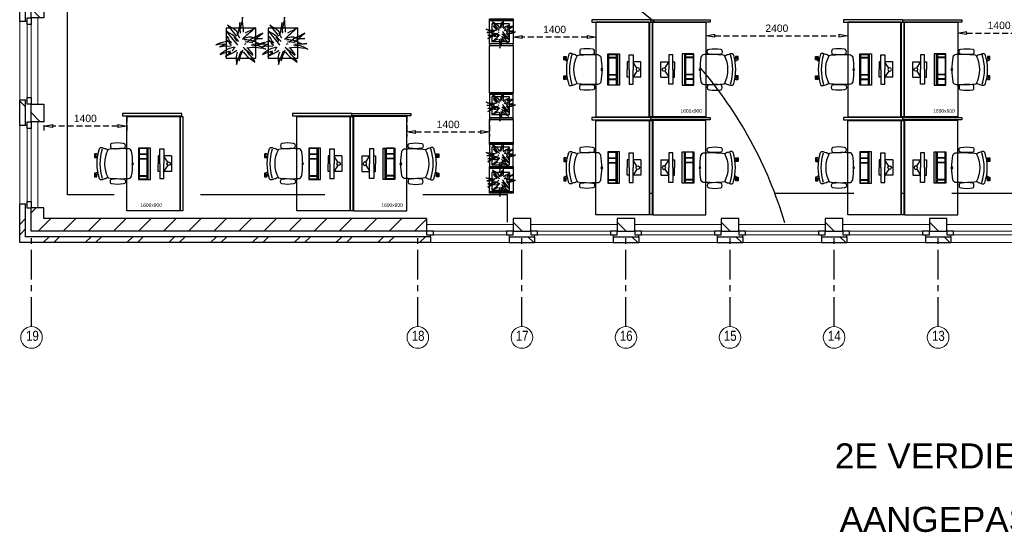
# Model space of a CAD drawing. Header units: millimetres. Extents: x -75976 to 232306, y 42824 to 140527.
# Tile 33 of 199: x 54007 to 70662, y 115947 to 124622. Entities that reach past the tile are written whole.
import ezdxf

# ---------------------------------------------------------------- set-up
doc = ezdxf.new("R2010")
doc.units = ezdxf.units.MM
doc.header["$LTSCALE"] = 400
doc.header["$PDMODE"] = 3
doc.header["$PDSIZE"] = 15
doc.linetypes.add('CENTER', pattern=[2, 1.25, -0.25, 0.25, -0.25])
doc.linetypes.add('HIDDEN', pattern=[0.375, 0.25, -0.125])
for name, color, linetype in [('-gd', 2, 'Continuous'), ('-ve', 2, 'HIDDEN'), ('inlay', 6, 'Continuous'), ('inr', 4, 'Continuous'), ('plant', 114, 'Continuous'), ('plat', 5, 'Continuous'), ('sona-s008_ip0', 7, 'Continuous'), ('stramien', 1, 'CENTER'), ('symbol', 1, 'Continuous'), ('timmerwerk-ge', 150, 'Continuous')]:
    doc.layers.add(name, color=color, linetype=linetype)
for name, color, linetype, lineweight in [('Buitenkozijnen', 140, 'Continuous', 15), ('mat-baksteen', 5, 'Continuous', 25), ('mat-kalkzandsteen', 5, 'Continuous', 25), ('None', 7, 'Continuous', 9)]:
    doc.layers.add(name, color=color, linetype=linetype, lineweight=lineweight)
doc.styles.add('Arial', font='arial.ttf', dxfattribs={"height": 176.388889})
doc.styles.add('Arial Narrow', font='ARIALN.TTF', dxfattribs={"height": 222.25})
doc.styles.get("Standard").update_dxf_attribs({"font": 'arial.ttf'})
doc.dimstyles.new('CAL-N1-050-25', dxfattribs={"dimscale": 50, "dimtxt": 2.5, "dimasz": 3, "dimexe": 1.5, "dimexo": 0, "dimgap": 0.3, "dimtad": 0, "dimdec": 4, "dimrnd": 1, "dimdsep": 46, "dimtxsty": 'Standard', "dimblk": 'CLOSED', "dimcen": 0, "dimdle": 1.25, "dimclrt": 249, "dimadec": 0, "dimazin": 0, "dimtfac": 0.9, "dimtdec": 4, "dimtix": 1, "dimtmove": 0, "dimatfit": 3, "dimldrblk": 'CLOSED', "dimfxl": 1, "dimtvp": 1, "dimtolj": 1, "dimtzin": 0, "dimarcsym": 0})

# ---------------------------------------------------------------- blocks, each defined once
blk = doc.blocks.new('*X55')
at = {"layer": 'None', "lineweight": 9}
blk.add_line((-148.5, -148.5), (4, 4), dxfattribs=at)
blk = doc.blocks.new('*X56')
at = {"layer": 'None', "lineweight": 9}
blk.add_line((100, 100), (200, 200), dxfattribs=at)
blk = doc.blocks.new('Penant best-uitbr  (2D)')
at = {"layer": 'mat-baksteen', "lineweight": 25}
for p, q in [((-215, 200), (215, 200)), ((-215, 100), (-215, 200)), ((215, 100), (215, 200)), ((-215, 100), (215, 100))]:
    blk.add_line(p, q, dxfattribs=at)
at = {"layer": 'mat-kalkzandsteen', "lineweight": 25}
blk.add_lwpolyline([(-148.5, 4), (148.5, 4), (148.5, -210), (-148.5, -210)], close=True, dxfattribs=at)
at = {"layer": 'mat-baksteen'}
blk.add_blockref('*X56', (0, 0), dxfattribs=at)
at = {"layer": 'mat-kalkzandsteen'}
blk.add_blockref('*X55', (0, 0), dxfattribs=at)
blk = doc.blocks.new('Gevelpui best-uitbr 1330 (2D)')
at = {"layer": 'Buitenkozijnen', "lineweight": 15}
for p, q in [((-731.5, 71), (731.5, 71)), ((-731.5, 4), (-731.5, 71)), ((-731.5, 4), (731.5, 4)), ((731.5, 4), (731.5, 71))]:
    blk.add_line(p, q, dxfattribs=at)
at = {"layer": 'Buitenkozijnen', "color": 92, "lineweight": 25}
for points in [[(-731.5, 71), (-617.5, 71), (-617.5, 4), (-731.5, 4)], [(617.5, 71), (731.5, 71), (731.5, 4), (617.5, 4)]]:
    blk.add_lwpolyline(points, close=True, dxfattribs=at)
at = {"layer": 'None', "color": 43, "linetype": 'Continuous', "lineweight": 9}
blk.add_line((-731.5, -107), (731.5, -107), dxfattribs=at)
at = {"layer": 'None', "color": 43, "linetype": 'Continuous', "lineweight": 9, "flags": 128}
blk.add_lwpolyline([(-665, 71), (-665, 200), (665, 200), (665, 71)], dxfattribs=at)
blk = doc.blocks.new('*X59')
at = {"layer": 'None', "lineweight": 9}
for p, q in [((-55485, -5280), (-55385, -5180)), ((-55308, -5280), (-55208, -5180)), ((-54777, -5280), (-54677, -5180)), ((-54601, -5280), (-54501, -5180)), ((-54070, -5280), (-53970, -5180)), ((-53894, -5280), (-53794, -5180)), ((-53363, -5280), (-53263, -5180)), ((-53187, -5280), (-53087, -5180)), ((-52656, -5280), (-52556, -5180)), ((-52480, -5280), (-52380, -5180)), ((-51949, -5280), (-51849, -5180)), ((-51773, -5280), (-51673, -5180)), ((-51242, -5280), (-51142, -5180)), ((-51066, -5280), (-50966, -5180)), ((-50535, -5280), (-50435, -5180)), ((-50358, -5280), (-50258, -5180)), ((-49828, -5280), (-49728, -5180)), ((-49651, -5280), (-49551, -5180)), ((-49121, -5280), (-49021, -5180)), ((-48944, -5280), (-48934, -5270))]:
    blk.add_line(p, q, dxfattribs=at)
blk = doc.blocks.new('*X60')
at = {"layer": 'None', "lineweight": 9}
for p, q in [((-55884, -4972), (-55784, -4872)), ((-55884, -5149), (-55784, -5049))]:
    blk.add_line(p, q, dxfattribs=at)
blk = doc.blocks.new('*X61')
at = {"layer": 'None', "lineweight": 9}
for p, q in [((-55571, -5084), (-55357, -4870)), ((-55147, -5084), (-54933, -4870)), ((-54723, -5084), (-54509, -4870)), ((-54299, -5084), (-54085, -4870)), ((-53874, -5084), (-53660, -4870)), ((-53450, -5084), (-53236, -4870)), ((-53026, -5084), (-52812, -4870)), ((-52602, -5084), (-52388, -4870)), ((-52177, -5084), (-51963, -4870)), ((-51753, -5084), (-51539, -4870)), ((-51329, -5084), (-51115, -4870)), ((-50905, -5084), (-50691, -4870)), ((-50480, -5084), (-50266, -4870)), ((-50056, -5084), (-49842, -4870)), ((-49632, -5084), (-49418, -4870)), ((-49207, -5084), (-49000, -4877))]:
    blk.add_line(p, q, dxfattribs=at)
blk = doc.blocks.new('*X62')
at = {"layer": 'None', "lineweight": 9}
blk.add_line((-55688, -4776), (-55603, -4691), dxfattribs=at)
blk = doc.blocks.new('boom nieuw 01')
at = {"layer": 'plant', "extrusion": (0, -4.44089e-16, -1)}
for p, q in [((-574, 694), (-627, 737)), ((-627, 737), (-616, 698)), ((-574, 694), (-627, 737)), ((-627, 737), (-616, 698)), ((-616, 698), (-564, 639)), ((-616, 698), (-564, 639)), ((-519, 654), (-574, 694)), ((-519, 654), (-574, 694)), ((-467, 618), (-519, 654)), ((-467, 618), (-519, 654)), ((-298, 670), (-316, 598)), ((-285, 709), (-298, 670)), ((-285, 665), (-285, 709)), ((-279, 616), (-285, 665)), ((-257, 677), (-284, 619)), ((-257, 677), (-284, 619)), ((-238, 749), (-257, 677)), ((-238, 749), (-257, 677)), ((-225, 789), (-238, 749)), ((-225, 789), (-238, 749)), ((-225, 745), (-225, 789)), ((-225, 745), (-225, 789)), ((-219, 696), (-225, 745)), ((-219, 696), (-225, 745)), ((-219, 630), (-219, 696)), ((-219, 630), (-219, 696)), ((-831, 440), (-863, 451)), ((-863, 451), (-808, 440)), ((-831, 440), (-863, 451)), ((-863, 451), (-808, 440)), ((-793, 417), (-831, 440)), ((-793, 417), (-831, 440)), ((-808, 440), (-733, 432)), ((-808, 440), (-733, 432)), ((-733, 432), (-646, 419)), ((-733, 432), (-646, 419)), ((-531, 541), (-584, 584)), ((-584, 584), (-573, 545)), ((-531, 541), (-584, 584)), ((-584, 584), (-573, 545)), ((-573, 545), (-520, 486)), ((-573, 545), (-520, 486)), ((-564, 639), (-510, 574)), ((-564, 639), (-510, 574)), ((-476, 501), (-531, 541)), ((-476, 501), (-531, 541)), ((-520, 486), (-467, 421)), ((-520, 486), (-467, 421)), ((-510, 574), (-463, 510)), ((-510, 574), (-463, 510)), ((-510, 423), (-451, 434)), ((-510, 423), (-451, 434)), ((-424, 465), (-476, 501)), ((-424, 465), (-476, 501)), ((-412, 565), (-467, 618)), ((-412, 565), (-467, 618)), ((-463, 510), (-423, 466)), ((-463, 510), (-423, 466)), ((-369, 412), (-424, 465)), ((-369, 412), (-424, 465)), ((-423, 466), (-397, 444)), ((-423, 466), (-397, 444)), ((-369, 511), (-412, 565)), ((-369, 511), (-412, 565)), ((-344, 540), (-368, 472)), ((-316, 598), (-344, 540)), ((-308, 551), (-333, 488)), ((-308, 551), (-333, 488)), ((-284, 619), (-308, 551)), ((-284, 619), (-308, 551)), ((-243, 519), (-227, 576)), ((-243, 519), (-227, 576)), ((-187, 511), (-234, 479)), ((-187, 511), (-234, 479)), ((-227, 576), (-219, 630)), ((-227, 576), (-219, 630)), ((-195, 409), (-161, 444)), ((-119, 548), (-187, 511)), ((-167, 460), (-136, 488)), ((-167, 460), (-136, 488)), ((-128, 424), (-78, 443)), ((-128, 424), (-78, 443)), ((-55, 579), (-119, 548)), ((-55, 579), (-119, 548)), ((-101, 524), (-55, 560)), ((-101, 524), (-55, 560)), ((-95, 500), (-50, 537)), ((-78, 443), (-25, 464)), ((-78, 443), (-25, 464)), ((-4, 517), (-70, 496)), ((-4, 517), (-70, 496)), ((9, 617), (-55, 579)), ((9, 617), (-55, 579)), ((-55, 560), (-36, 579)), ((-55, 560), (-36, 579)), ((-36, 579), (9, 617)), ((-36, 579), (9, 617)), ((-25, 464), (20, 490)), ((-25, 464), (20, 490)), ((73, 551), (-4, 517)), ((73, 551), (-4, 517)), ((20, 490), (61, 517)), ((20, 490), (61, 517)), ((61, 517), (92, 539)), ((61, 517), (92, 539)), ((126, 569), (73, 551)), ((126, 569), (73, 551)), ((92, 539), (126, 569)), ((92, 539), (126, 569)), ((-838, 331), (-790, 339)), ((-838, 331), (-790, 339)), ((-787, 335), (-838, 331)), ((-787, 335), (-838, 331)), ((-794, 221), (-746, 230)), ((-794, 221), (-746, 230)), ((-743, 226), (-794, 221)), ((-743, 226), (-794, 221)), ((-751, 400), (-793, 417)), ((-751, 400), (-793, 417)), ((-790, 339), (-724, 343)), ((-790, 339), (-724, 343)), ((-737, 335), (-787, 335)), ((-737, 335), (-787, 335)), ((-690, 378), (-751, 400)), ((-690, 378), (-751, 400)), ((-746, 230), (-680, 234)), ((-746, 230), (-680, 234)), ((-694, 225), (-743, 226)), ((-694, 225), (-743, 226)), ((-691, 320), (-737, 335)), ((-724, 343), (-665, 349)), ((-724, 343), (-665, 349)), ((-647, 211), (-694, 225)), ((-647, 211), (-694, 225)), ((-636, 315), (-691, 320)), ((-636, 315), (-691, 320)), ((-601, 365), (-690, 378)), ((-601, 365), (-690, 378)), ((-648, 228), (-686, 193)), ((-648, 228), (-686, 193)), ((-642, 298), (-680, 321)), ((-642, 298), (-680, 321)), ((-680, 234), (-621, 240)), ((-680, 234), (-621, 240)), ((-665, 349), (-613, 352)), ((-665, 349), (-613, 352)), ((-604, 263), (-648, 228)), ((-604, 263), (-648, 228)), ((-646, 419), (-567, 415)), ((-646, 419), (-567, 415)), ((-601, 281), (-642, 298)), ((-601, 281), (-642, 298)), ((-620, 196), (-568, 225)), ((-620, 196), (-568, 225)), ((-613, 352), (-578, 349)), ((-613, 352), (-578, 349)), ((-553, 314), (-604, 263)), ((-553, 314), (-604, 263)), ((-547, 362), (-601, 365)), ((-547, 362), (-601, 365)), ((-540, 259), (-601, 281)), ((-540, 259), (-601, 281)), ((-583, 313), (-496, 300)), ((-583, 313), (-496, 300)), ((-568, 225), (-511, 263)), ((-568, 225), (-511, 263)), ((-567, 415), (-510, 423)), ((-567, 415), (-510, 423)), ((-451, 246), (-540, 259)), ((-451, 246), (-540, 259)), ((-511, 263), (-472, 292)), ((-511, 263), (-472, 292)), ((-496, 300), (-417, 296)), ((-496, 300), (-417, 296)), ((-392, 219), (-496, 183)), ((-392, 219), (-496, 183)), ((-472, 292), (-455, 309)), ((-472, 292), (-455, 309)), ((-397, 243), (-451, 246)), ((-397, 243), (-451, 246)), ((-398, 347), (-436, 328)), ((-398, 347), (-436, 328)), ((-369, 232), (-403, 195)), ((-369, 232), (-403, 195)), ((-354, 238), (-392, 219)), ((-354, 238), (-392, 219)), ((-297, 215), (-269, 162)), ((-297, 215), (-269, 162)), ((-281, 288), (-232, 238)), ((-281, 288), (-232, 238)), ((-231, 344), (-254, 371)), ((-231, 344), (-254, 371)), ((-194, 216), (-242, 260)), ((-194, 216), (-242, 260)), ((-233, 285), (-204, 233)), ((-233, 285), (-204, 233)), ((-232, 238), (-199, 194)), ((-232, 238), (-199, 194)), ((-192, 292), (-231, 344)), ((-192, 292), (-231, 344)), ((-204, 233), (-174, 186)), ((-204, 233), (-174, 186)), ((-174, 186), (-194, 216)), ((-174, 186), (-194, 216)), ((-151, 244), (-192, 292)), ((-151, 244), (-192, 292)), ((-170, 410), (-128, 424)), ((-170, 410), (-128, 424)), ((-33, 98), (-151, 244)), ((-33, 98), (-151, 244)), ((-127, 307), (-59, 290)), ((-127, 307), (-59, 290)), ((-105, 362), (-122, 364)), ((-105, 362), (-122, 364)), ((-113, 330), (-85, 277)), ((-113, 330), (-85, 277)), ((-83, 336), (-105, 362)), ((-83, 336), (-105, 362)), ((-15, 385), (-100, 387)), ((-15, 385), (-100, 387)), ((-85, 277), (-56, 224)), ((-85, 277), (-56, 224)), ((-43, 284), (-83, 336)), ((-43, 284), (-83, 336)), ((-59, 290), (16, 294)), ((-59, 290), (16, 294)), ((-56, 224), (-25, 178)), ((-56, 224), (-25, 178)), ((-3, 235), (-43, 284)), ((-3, 235), (-43, 284)), ((69, 341), (-16, 343)), ((69, 341), (-16, 343)), ((71, 388), (-15, 385)), ((71, 388), (-15, 385)), ((-5, 354), (51, 371)), ((-5, 354), (51, 371)), ((16, 294), (79, 310)), ((16, 294), (79, 310)), ((51, 371), (104, 389)), ((51, 371), (104, 389)), ((154, 344), (69, 341)), ((154, 344), (69, 341)), ((140, 402), (71, 388)), ((140, 402), (71, 388)), ((79, 310), (135, 327)), ((79, 310), (135, 327)), ((104, 389), (140, 402)), ((104, 389), (140, 402)), ((135, 327), (188, 345)), ((135, 327), (188, 345)), ((224, 359), (154, 344)), ((224, 359), (154, 344)), ((188, 345), (224, 359)), ((188, 345), (224, 359)), ((-748, 141), (-796, 107)), ((-748, 141), (-796, 107)), ((-796, 107), (-737, 139)), ((-796, 107), (-737, 139)), ((-722, 163), (-748, 141)), ((-722, 163), (-748, 141)), ((-737, 139), (-688, 167)), ((-737, 139), (-688, 167)), ((-686, 193), (-722, 163)), ((-686, 193), (-722, 163)), ((-688, 167), (-620, 196)), ((-688, 167), (-620, 196)), ((-592, 206), (-647, 211)), ((-592, 206), (-647, 211)), ((-597, 22), (-646, -12)), ((-597, 22), (-646, -12)), ((-646, -12), (-586, 20)), ((-646, -12), (-586, 20)), ((-572, 44), (-597, 22)), ((-572, 44), (-597, 22)), ((-549, 186), (-592, 206)), ((-549, 186), (-592, 206)), ((-586, 20), (-537, 48)), ((-586, 20), (-537, 48)), ((-535, 74), (-572, 44)), ((-535, 74), (-572, 44)), ((-496, 183), (-549, 186)), ((-496, 183), (-549, 186)), ((-537, 48), (-469, 77)), ((-537, 48), (-469, 77)), ((-497, 109), (-535, 74)), ((-497, 109), (-535, 74)), ((-454, 144), (-497, 109)), ((-454, 144), (-497, 109)), ((-469, 77), (-417, 106)), ((-469, 77), (-417, 106)), ((-403, 195), (-454, 144)), ((-403, 195), (-454, 144)), ((-380, 87), (-378, 37)), ((-380, 87), (-378, 37)), ((-378, 37), (-372, -25)), ((-378, 37), (-372, -25)), ((-317, 95), (-308, 24)), ((-317, 95), (-308, 24)), ((-317, -32), (-303, 34)), ((-317, -32), (-303, 34)), ((-308, 24), (-304, -32)), ((-308, 24), (-304, -32)), ((-303, 34), (-304, 107)), ((-303, 34), (-304, 107)), ((-293, -58), (-278, 12)), ((-293, -58), (-278, 12)), ((-278, 12), (-263, 89)), ((-278, 12), (-263, 89)), ((-269, 162), (-239, 109)), ((-269, 162), (-239, 109)), ((-267, 114), (-235, 70)), ((-267, 114), (-235, 70)), ((-263, 89), (-248, 155)), ((-263, 89), (-248, 155)), ((-235, 70), (-173, 19)), ((-235, 70), (-173, 19)), ((-186, 120), (-227, 169)), ((-186, 120), (-227, 169)), ((-199, 194), (-138, 143)), ((-199, 194), (-138, 143)), ((-69, -25), (-186, 120)), ((-69, -25), (-186, 120)), ((-173, 19), (-128, -8)), ((-173, 19), (-128, -8)), ((-138, 143), (-93, 116)), ((-138, 143), (-93, 116)), ((-93, 116), (-36, 86)), ((-93, 116), (-36, 86)), ((-25, 178), (-46, 207)), ((-25, 178), (-46, 207)), ((-36, 86), (2, 56)), ((-36, 86), (2, 56)), ((2, 56), (-33, 98)), ((2, 56), (-33, 98)), ((-372, -25), (-363, -96)), ((-372, -25), (-363, -96)), ((-363, -96), (-359, -152)), ((-363, -96), (-359, -152)), ((-359, -152), (-354, -201)), ((-359, -152), (-354, -201)), ((-358, -244), (-348, -178)), ((-358, -244), (-348, -178)), ((-354, -201), (-358, -244)), ((-354, -201), (-358, -244)), ((-348, -178), (-333, -108)), ((-348, -178), (-333, -108)), ((-333, -108), (-317, -32)), ((-333, -108), (-317, -32)), ((-304, -32), (-299, -81)), ((-304, -32), (-299, -81)), ((-303, -124), (-293, -58)), ((-303, -124), (-293, -58)), ((-299, -81), (-303, -124)), ((-299, -81), (-303, -124)), ((-128, -8), (-72, -38)), ((-128, -8), (-72, -38)), ((-72, -38), (-33, -68)), ((-72, -38), (-33, -68)), ((-33, -68), (-69, -25)), ((-33, -68), (-69, -25))]:
    blk.add_line(p, q, dxfattribs=at)
at = {"layer": 'timmerwerk-ge', "linetype": 'Continuous', "extrusion": (0, -4.44089e-16, -1)}
for p, q in [((0, 647), (-647, 647)), ((-647, 647), (-647, 0)), ((0, 0), (0, 647)), ((-647, 0), (0, 0))]:
    blk.add_line(p, q, dxfattribs=at)
blk = doc.blocks.new('SONA-S008_B2')
at = {"layer": '-gd'}
blk.add_open_spline([(-253, -510), (-88, -560), (88, -560), (253, -510)], degree=3, dxfattribs=at)
for points in [[(-207, -16), (-79, 5), (80, 5), (207, -16)], [(-343, -154), (-353, -221), (-352, -288), (-343, -355)], [(-325, -126), (-337, -132), (-340, -141), (-343, -154)], [(-278, -126), (-288, -121), (-315, -121), (-325, -126)], [(-261, -154), (-263, -141), (-266, -132), (-278, -126)], [(-261, -355), (-252, -288), (-250, -221), (-261, -154)], [(-253, -272), (-257, -207), (-252, -139), (-253, -74)], [(-253, -74), (-253, -52), (-233, -20), (-207, -16)], [(207, -16), (233, -20), (253, -52), (253, -74)], [(261, -355), (252, -288), (250, -221), (261, -154)], [(253, -74), (252, -139), (257, -207), (253, -272)], [(261, -154), (263, -141), (266, -132), (278, -126)], [(278, -126), (288, -121), (315, -121), (325, -126)], [(325, -126), (337, -132), (340, -141), (343, -154)], [(343, -154), (353, -221), (352, -288), (343, -355)], [(-251, -332), (-253, -332), (-255, -331), (-258, -330)], [(-255, -304), (-254, -304), (-253, -305), (-252, -305)], [(-239, -412), (-253, -366), (-250, -319), (-253, -272)], [(253, -272), (250, -319), (253, -366), (239, -412)], [(257, -323), (255, -324), (253, -324), (251, -325)], [(252, -298), (253, -297), (254, -297), (255, -297)], [(-343, -355), (-341, -363), (-334, -370), (-326, -372)], [(-326, -372), (-310, -376), (-293, -376), (-277, -372)], [(-277, -372), (-270, -370), (-262, -363), (-261, -355)], [(-256, -474), (-255, -489), (-270, -500), (-272, -515)], [(-227, -418), (-247, -437), (-256, -455), (-256, -474)], [(239, -412), (95, -494), (-95, -494), (-239, -412)], [(256, -474), (256, -455), (247, -437), (227, -418)], [(272, -515), (270, -500), (255, -489), (256, -474)], [(277, -372), (270, -370), (262, -363), (261, -355)], [(326, -372), (310, -376), (293, -376), (277, -372)], [(343, -355), (341, -363), (334, -370), (326, -372)], [(-272, -515), (-274, -534), (-274, -556), (-259, -560)], [(-259, -560), (-77, -614), (79, -614), (259, -560)], [(-222, -607), (-222, -605), (-221, -603), (-219, -603)], [(-222, -615), (-222, -615), (-222, -607), (-222, -607)], [(-219, -615), (-219, -615), (-222, -615), (-222, -615)], [(-222, -630), (-222, -630), (-222, -618), (-222, -618)], [(-222, -618), (-222, -618), (-199, -618), (-199, -618)], [(-199, -630), (-199, -630), (-222, -630), (-222, -630)], [(-222, -641), (-222, -641), (-222, -633), (-222, -633)], [(-222, -633), (-222, -633), (-219, -633), (-219, -633)], [(-219, -645), (-221, -645), (-222, -643), (-222, -641)], [(-219, -603), (-219, -603), (-192, -603), (-177, -603)], [(-199, -615), (-199, -615), (-219, -615), (-219, -615)], [(-219, -633), (-219, -633), (-199, -633), (-199, -633)], [(-167, -645), (-167, -645), (-219, -645), (-219, -645)], [(-199, -618), (-199, -618), (-199, -615), (-199, -615)], [(-199, -615), (-199, -615), (-187, -615), (-187, -615)], [(-199, -618), (-199, -618), (-189, -618), (-187, -618)], [(-199, -633), (-199, -633), (-199, -630), (-199, -630)], [(-199, -630), (-199, -630), (-187, -630), (-187, -630)], [(-199, -633), (-199, -633), (-187, -633), (-187, -633)], [(-183, -633), (-188, -629), (-190, -621), (-186, -615)], [(-185, -615), (-186, -615), (-187, -615), (-187, -615)], [(-187, -615), (-187, -615), (-187, -616), (-187, -617)], [(-186, -630), (-186, -630), (-187, -630), (-187, -630)], [(-187, -630), (-187, -630), (-187, -633), (-187, -633)], [(-187, -633), (-187, -633), (-185, -633), (-183, -633)], [(-186, -615), (-186, -615), (-176, -603), (-163, -584)], [(-165, -630), (-169, -636), (-177, -638), (-183, -633)], [(-183, -633), (-183, -633), (-183, -633), (-183, -633)], [(-167, -633), (-167, -633), (-166, -633), (-166, -633)], [(-163, -641), (-163, -643), (-165, -645), (-167, -645)], [(-166, -633), (-166, -633), (-163, -633), (-163, -633)], [(-135, -589), (-152, -614), (-165, -630), (-165, -630)], [(-163, -630), (-163, -630), (-163, -630), (-164, -630)], [(-163, -628), (-163, -629), (-163, -630), (-163, -630)], [(-163, -633), (-163, -633), (-163, -641), (-163, -641)], [(106, -607), (106, -605), (108, -603), (110, -603)], [(106, -615), (106, -615), (106, -607), (106, -607)], [(110, -615), (110, -615), (106, -615), (106, -615)], [(106, -630), (106, -630), (106, -618), (106, -618)], [(106, -618), (106, -618), (130, -618), (130, -618)], [(130, -630), (130, -630), (106, -630), (106, -630)], [(106, -641), (106, -641), (106, -633), (106, -633)], [(106, -633), (106, -633), (110, -633), (110, -633)], [(110, -645), (108, -645), (106, -643), (106, -641)], [(110, -603), (110, -603), (116, -603), (123, -603)], [(130, -615), (130, -615), (110, -615), (110, -615)], [(110, -633), (110, -633), (130, -633), (130, -633)], [(162, -644), (162, -644), (110, -645), (110, -645)], [(143, -630), (143, -630), (132, -615), (115, -592)], [(130, -618), (130, -618), (130, -615), (130, -615)], [(130, -615), (130, -615), (131, -615), (132, -615)], [(130, -618), (130, -618), (132, -618), (134, -618)], [(130, -633), (130, -633), (130, -630), (130, -630)], [(130, -630), (130, -630), (142, -630), (142, -630)], [(130, -633), (130, -633), (142, -633), (142, -633)], [(143, -630), (142, -630), (142, -630), (142, -630)], [(142, -630), (142, -630), (142, -633), (142, -633)], [(142, -633), (142, -633), (143, -633), (145, -633)], [(161, -633), (155, -637), (147, -636), (143, -630)], [(144, -587), (156, -604), (164, -615), (164, -615)], [(155, -603), (159, -603), (162, -603), (162, -603)], [(164, -615), (168, -621), (167, -629), (161, -633)], [(161, -633), (161, -633), (161, -633), (161, -633)], [(162, -603), (164, -603), (166, -605), (166, -607)], [(162, -633), (162, -633), (162, -633), (162, -633)], [(162, -633), (162, -633), (166, -633), (166, -633)], [(166, -641), (166, -643), (164, -644), (162, -644)], [(166, -615), (166, -615), (165, -615), (164, -615)], [(166, -630), (166, -630), (165, -630), (164, -630)], [(165, -618), (166, -618), (166, -618), (166, -618)], [(166, -607), (166, -607), (166, -615), (166, -615)], [(166, -618), (166, -618), (166, -619), (166, -620)], [(166, -626), (166, -628), (166, -630), (166, -630)], [(166, -633), (166, -633), (166, -641), (166, -641)], [(259, -560), (274, -556), (274, -534), (272, -515)]]:
    blk.add_open_spline(points, degree=3)
at = {"layer": 'sona-s008_ip0'}
blk.add_point((0, 0), dxfattribs=at)
blk = doc.blocks.new('SYMB-CMP4_B2')
for p, q in [((-130, 558), (130, 558)), ((-130, 558), (-130, 428)), ((130, 558), (130, 428)), ((-250, 358), (-250, 428)), ((-250, 428), (0, 428)), ((0, 358), (-250, 358)), ((-130, 358), (-130, 328)), ((-25, 492), (-125, 428)), ((250, 428), (0, 428)), ((0, 358), (250, 358)), ((25, 492), (125, 428)), ((130, 358), (130, 328)), ((250, 358), (250, 428)), ((265, 200), (-265, 200)), ((-265, 200), (-265, 0)), ((-130, 328), (0, 328)), ((130, 328), (0, 328)), ((265, 0), (265, 200)), ((265, 163), (-265, 163)), ((-265, 0), (265, 0)), ((-167, 142), (-260, 142)), ((-260, 13), (-260, 142)), ((-167, 13), (-260, 13)), ((-167, 13), (-167, 142)), ((-88, 142), (-159, 142)), ((-159, 13), (-159, 142)), ((-88, 13), (-159, 13)), ((-88, 13), (-88, 142)), ((200, 142), (-82, 142)), ((-82, 13), (-82, 142)), ((200, 13), (-82, 13)), ((200, 13), (200, 142)), ((255, 142), (212, 142)), ((212, 13), (212, 142)), ((255, 13), (212, 13)), ((255, 13), (255, 142))]:
    blk.add_line(p, q)
blk.add_circle((0, 508), 30)
blk = doc.blocks.new('_CLOSED')
at = {"color": 0, "linetype": 'ByBlock'}
for p, q in [((-1, 0.17), (0, 0)), ((-1, 0.17), (-1, -0.17)), ((0, 0), (-1, -0.17))]:
    blk.add_line(p, q, dxfattribs=at)
blk = doc.blocks.new('*D1615')
at = {"layer": '-ve', "color": 0, "lineweight": -2, "transparency": 16777216}
for p, q in [((69874, 124579), (69874, 124322)), ((71273, 124579), (71273, 124322)), ((70024, 124397), (71123, 124397))]:
    blk.add_line(p, q, dxfattribs=at)
at = {"layer": 'Defpoints', "color": 0, "transparency": 16777216}
for p in [(69874, 124579), (71273, 124579), (71273, 124397)]:
    blk.add_point(p, dxfattribs=at)
at = {"layer": '-ve', "color": 0, "lineweight": -2, "transparency": 16777216, "xscale": 150, "yscale": 150, "zscale": 150, "rotation": 180}
blk.add_blockref('_CLOSED', (69874, 124397), dxfattribs=at)
at = {"layer": '-ve', "color": 0, "lineweight": -2, "transparency": 16777216, "xscale": 150, "yscale": 150, "zscale": 150}
blk.add_blockref('_CLOSED', (71273, 124397), dxfattribs=at)
at = {"layer": '-ve', "color": 249, "transparency": 16777216, "insert": (70574, 124525), "char_height": 125, "attachment_point": 5}
blk.add_mtext('\\A1;1400', dxfattribs=at)
blk = doc.blocks.new('*D1616')
at = {"layer": '-ve', "color": 0, "lineweight": -2, "transparency": 16777216}
for p, q in [((62354, 124579), (62354, 124254)), ((63754, 124579), (63754, 124254)), ((63604, 124329), (62504, 124329))]:
    blk.add_line(p, q, dxfattribs=at)
at = {"layer": 'Defpoints', "color": 0, "transparency": 16777216}
for p in [(62354, 124579), (63754, 124579), (62354, 124329)]:
    blk.add_point(p, dxfattribs=at)
at = {"layer": '-ve', "color": 0, "lineweight": -2, "transparency": 16777216, "xscale": 150, "yscale": 150, "zscale": 150, "rotation": 180}
blk.add_blockref('_CLOSED', (62354, 124329), dxfattribs=at)
at = {"layer": '-ve', "color": 0, "lineweight": -2, "transparency": 16777216, "xscale": 150, "yscale": 150, "zscale": 150}
blk.add_blockref('_CLOSED', (63754, 124329), dxfattribs=at)
at = {"layer": '-ve', "color": 249, "transparency": 16777216, "insert": (63054, 124456), "char_height": 125, "attachment_point": 5}
blk.add_mtext('\\A1;1400', dxfattribs=at)
blk = doc.blocks.new('*D1618')
at = {"layer": '-ve', "color": 0, "lineweight": -2, "transparency": 16777216}
for p, q in [((65614, 124579), (65614, 124275)), ((68014, 124579), (68014, 124275)), ((65764, 124350), (67864, 124350))]:
    blk.add_line(p, q, dxfattribs=at)
at = {"layer": 'Defpoints', "color": 0, "transparency": 16777216}
for p in [(65614, 124579), (68014, 124579), (68014, 124350)]:
    blk.add_point(p, dxfattribs=at)
at = {"layer": '-ve', "color": 0, "lineweight": -2, "transparency": 16777216, "xscale": 150, "yscale": 150, "zscale": 150, "rotation": 180}
blk.add_blockref('_CLOSED', (65614, 124350), dxfattribs=at)
at = {"layer": '-ve', "color": 0, "lineweight": -2, "transparency": 16777216, "xscale": 150, "yscale": 150, "zscale": 150}
blk.add_blockref('_CLOSED', (68014, 124350), dxfattribs=at)
at = {"layer": '-ve', "color": 249, "transparency": 16777216, "insert": (66814, 124477), "char_height": 125, "attachment_point": 5}
blk.add_mtext('\\A1;2400', dxfattribs=at)
blk = doc.blocks.new('*D1628')
at = {"layer": '-ve', "color": 0, "lineweight": -2, "transparency": 16777216}
for p, q in [((54417, 122986), (54417, 122748)), ((55817, 122986), (55817, 122748)), ((55667, 122823), (54567, 122823))]:
    blk.add_line(p, q, dxfattribs=at)
at = {"layer": 'Defpoints', "color": 0, "transparency": 16777216}
for p in [(54417, 122986), (55817, 122986), (54417, 122823)]:
    blk.add_point(p, dxfattribs=at)
at = {"layer": '-ve', "color": 0, "lineweight": -2, "transparency": 16777216, "xscale": 150, "yscale": 150, "zscale": 150, "rotation": 180.0000000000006}
blk.add_blockref('_CLOSED', (54417, 122823), dxfattribs=at)
at = {"layer": '-ve', "color": 0, "lineweight": -2, "transparency": 16777216, "xscale": 150, "yscale": 150, "zscale": 150}
blk.add_blockref('_CLOSED', (55817, 122823), dxfattribs=at)
at = {"layer": '-ve', "color": 249, "transparency": 16777216, "insert": (55117, 122951), "char_height": 125, "attachment_point": 5}
blk.add_mtext('\\A1;1400', dxfattribs=at)
blk = doc.blocks.new('*D1629')
at = {"layer": '-ve', "color": 0, "lineweight": -2, "transparency": 16777216}
for p, q in [((60554, 122986), (60554, 122647)), ((61954, 122986), (61954, 122647)), ((60704, 122722), (61804, 122722))]:
    blk.add_line(p, q, dxfattribs=at)
at = {"layer": 'Defpoints', "color": 0, "transparency": 16777216}
for p in [(60554, 122986), (61954, 122986), (61954, 122722)]:
    blk.add_point(p, dxfattribs=at)
at = {"layer": '-ve', "color": 0, "lineweight": -2, "transparency": 16777216, "xscale": 150, "yscale": 150, "zscale": 150, "rotation": 180}
blk.add_blockref('_CLOSED', (60554, 122722), dxfattribs=at)
at = {"layer": '-ve', "color": 0, "lineweight": -2, "transparency": 16777216, "xscale": 150, "yscale": 150, "zscale": 150}
blk.add_blockref('_CLOSED', (61954, 122722), dxfattribs=at)
at = {"layer": '-ve', "color": 249, "transparency": 16777216, "insert": (61254, 122849), "char_height": 125, "attachment_point": 5}
blk.add_mtext('\\A1;1400', dxfattribs=at)
blk = doc.blocks.new('plat b2')
at = {"layer": 'inlay'}
for p, q in [((607, 2412.09412), (607, 7376.09412)), ((1398.65396, 2412.09412), (607, 2412.09412)), ((4960.65396, 2412.09412), (2860.65396, 2412.09412)), ((8048.5, 2412.09412), (6620.65396, 2412.09412)), ((8048.5, 1953.59412), (8048.5, 2412.09412)), ((10447, 2438.99271), (10507, 2438.99271)), ((12573.52197, 2438.99271), (13907, 2438.99271)), ((14707, 2438.99271), (14767, 2438.99271)), ((15567, 2438.99271), (22519.6554, 2438.99271))]:
    blk.add_line(p, q, dxfattribs=at)
for start, end in [(49.448176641, 91.614825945), (16.457407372, 40.742309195)]:
    blk.add_arc((5909.59177, -79.21358), 7123.8563, start, end, dxfattribs=at)
at = {"layer": 'inr'}
for points in [[(9477, 5333.62236), (10477, 5333.62236), (10477, 5373.62236), (9477, 5373.62236)], [(10447, 3733.62236), (10447, 5333.62236), (9547, 5333.62236), (9547, 3733.62236)], [(10457, 3733.62236), (10457, 5333.62236), (10497, 5333.62236), (10497, 3733.62236)], [(11477, 5333.62236), (10477, 5333.62236), (10477, 5373.62236), (11477, 5373.62236)], [(10507, 3733.62236), (10507, 5333.62236), (11407, 5333.62236), (11407, 3733.62236)], [(13737, 5333.62236), (14737, 5333.62236), (14737, 5373.62236), (13737, 5373.62236)], [(14707, 3733.62236), (14707, 5333.62236), (13807, 5333.62236), (13807, 3733.62236)], [(14717, 3733.62236), (14717, 5333.62236), (14757, 5333.62236), (14757, 3733.62236)], [(15737, 5333.62236), (14737, 5333.62236), (14737, 5373.62236), (15737, 5373.62236)], [(14767, 3733.62236), (14767, 5333.62236), (15667, 5333.62236), (15667, 3733.62236)], [(1540, 3750.84191), (2540, 3750.84191), (2540, 3790.84191), (1540, 3790.84191)], [(2510, 3740.84191), (2510, 2140.84191), (1610, 2140.84191), (1610, 3740.84191)], [(2520, 2140.84191), (2520, 3740.84191), (2560, 3740.84191), (2560, 2140.84191)], [(4417, 3750.84191), (5417, 3750.84191), (5417, 3790.84191), (4417, 3790.84191)], [(5387, 3740.84191), (5387, 2140.84191), (4487, 2140.84191), (4487, 3740.84191)], [(5397, 2140.84191), (5397, 3740.84191), (5437, 3740.84191), (5437, 2140.84191)], [(6417, 3750.84191), (5417, 3750.84191), (5417, 3790.84191), (6417, 3790.84191)], [(5447, 3740.84191), (5447, 2140.84191), (6347, 2140.84191), (6347, 3740.84191)], [(9477, 3683.62236), (10477, 3683.62236), (10477, 3723.62236), (9477, 3723.62236)], [(10447, 3673.62236), (10447, 2073.62236), (9547, 2073.62236), (9547, 3673.62236)], [(10457, 2073.62236), (10457, 3673.62236), (10497, 3673.62236), (10497, 2073.62236)], [(11477, 3683.62236), (10477, 3683.62236), (10477, 3723.62236), (11477, 3723.62236)], [(10507, 3673.62236), (10507, 2073.62236), (11407, 2073.62236), (11407, 3673.62236)], [(13737, 3683.62236), (14737, 3683.62236), (14737, 3723.62236), (13737, 3723.62236)], [(14707, 3673.62236), (14707, 2073.62236), (13807, 2073.62236), (13807, 3673.62236)], [(14717, 2073.62236), (14717, 3673.62236), (14757, 3673.62236), (14757, 2073.62236)], [(15737, 3683.62236), (14737, 3683.62236), (14737, 3723.62236), (15737, 3723.62236)], [(14767, 3673.62236), (14767, 2073.62236), (15667, 2073.62236), (15667, 3673.62236)]]:
    blk.add_lwpolyline(points, close=True, dxfattribs=at)
at = {"layer": 'mat-baksteen', "lineweight": 25}
for p, q in [((-100, 2255.09412), (-200, 2255.09412)), ((-200, 1605.09412), (-200, 2255.09412)), ((-100, 1705.09412), (-100, 2255.09412)), ((6750, 1705.09412), (-100, 1705.09412)), ((6750, 1705.09412), (6750, 1605.09412)), ((6750, 1605.09412), (-200, 1605.09412))]:
    blk.add_line(p, q, dxfattribs=at)
at = {"layer": 'mat-kalkzandsteen', "lineweight": 25}
for p, q in [((210, 2194.09412), (-4, 2194.09412)), ((-4, 1801.09412), (-4, 2194.09412)), ((210, 2015.09412), (210, 2194.09412)), ((6683.5, 2015.09412), (210, 2015.09412)), ((6683.5, 2015.09412), (6683.5, 1801.09412)), ((6683.5, 1801.09412), (-4, 1801.09412))]:
    blk.add_line(p, q, dxfattribs=at)
at = {"layer": 'None', "color": 43, "linetype": 'Continuous', "lineweight": 9}
for centre in [(0, 0), (0, 0), (6535, 0), (8295, 0), (10055, 0), (11815, 0), (13575, 0), (15335, 0)]:
    blk.add_circle(centre, 182.60642, dxfattribs=at)
at = {"layer": 'stramien'}
for p, q in [((0, 182.60642), (0, 1682.60642)), ((6535, 182.60642), (6535, 1682.60642)), ((8295, 182.60642), (8295, 1682.60642)), ((10055, 182.60642), (10055, 1682.60642)), ((11815, 182.60642), (11815, 1682.60642)), ((13575, 182.60642), (13575, 1682.60642)), ((15335, 182.60642), (15335, 1682.60642))]:
    blk.add_line(p, q, dxfattribs=at)
at = {"layer": 'timmerwerk-ge'}
for points in [[(7747, 5366.07129), (7747, 5391.07129), (8147, 5391.07129), (8147, 5366.07129)], [(7747, 5366.07129), (8147, 5366.07129), (8147, 4966.07129), (7747, 4966.07129)], [(7747, 4966.07129), (7747, 4941.07129), (8147, 4941.07129), (8147, 4966.07129)], [(7747, 4941.07129), (8147, 4941.07129), (8147, 4141.07129), (7747, 4141.07129)], [(7747, 4141.07129), (7747, 4116.07129), (8147, 4116.07129), (8147, 4141.07129)], [(7747, 3716.07129), (8147, 3716.07129), (8147, 4116.07129), (7747, 4116.07129)], [(7747, 3716.07129), (7747, 3691.07129), (8147, 3691.07129), (8147, 3716.07129)], [(7747, 3691.07129), (8147, 3691.07129), (8147, 3291.07129), (7747, 3291.07129)], [(7747, 3266.07129), (7747, 3291.07129), (8147, 3291.07129), (8147, 3266.07129)], [(7747, 2866.07129), (8147, 2866.07129), (8147, 3266.07129), (7747, 3266.07129)], [(7747, 2866.07129), (7747, 2891.07129), (8147, 2891.07129), (8147, 2866.07129)], [(7747, 2866.07129), (8147, 2866.07129), (8147, 2466.07129), (7747, 2466.07129)], [(7747, 2441.07129), (7747, 2466.07129), (8147, 2466.07129), (8147, 2441.07129)]]:
    blk.add_lwpolyline(points, close=True, dxfattribs=at)
at = {"layer": '-ve', "xscale": 0.778752, "yscale": 0.778752, "zscale": 0.778752, "rotation": 180}
for p in [(3290.42116, 5232.47218), (4002.93668, 5232.47218)]:
    blk.add_blockref('boom nieuw 01', p, dxfattribs=at)
at = {"layer": '-ve', "xscale": 0.4608, "yscale": 0.4608, "zscale": 0.4608}
for p in [(8086.05899, 5007.04999), (8086.05899, 3772.1694), (8086.05899, 2922.8125), (8086.05899, 2495.12263)]:
    blk.add_blockref('boom nieuw 01', p, dxfattribs=at)
at = {"layer": 'inr'}
for p, rotation in [((9647, 4533.62236), 270), ((13907, 4533.62236), 270), ((6247, 2940.84191), 90), ((11307, 2873.62236), 90), ((15567, 2873.62236), 90)]:
    blk.add_blockref('SONA-S008_B2', p, dxfattribs=dict(at, rotation=rotation))
at = {"layer": 'inr', "xscale": -1}
for p, rotation in [((11307, 4533.62236), 90), ((15567, 4533.62236), 90), ((1710, 2940.84191), 270), ((4587, 2940.84191), 270), ((9647, 2873.62236), 270), ((13907, 2873.62236), 270)]:
    blk.add_blockref('SONA-S008_B2', p, dxfattribs=dict(at, rotation=rotation))
at = {"layer": 'mat-baksteen'}
for name in ['*X60', '*X59']:
    blk.add_blockref(name, (55683.94063, 6885.09412), dxfattribs=at)
at = {"layer": 'mat-baksteen', "color": 7, "xscale": -1, "rotation": 180}
for p in [(8295, 1805.09412), (10055, 1805.09412), (11815, 1805.09412), (13575, 1805.09412), (15335, 1805.09412)]:
    blk.add_blockref('Penant best-uitbr  (2D)', p, dxfattribs=at)
at = {"layer": 'mat-kalkzandsteen', "color": 7, "rotation": 90}
for name, p in [('Penant best-uitbr  (2D)', (0, 5560.09412)), ('Gevelpui best-uitbr 1330 (2D)', (0, 4680.09412)), ('Penant best-uitbr  (2D)', (0, 3800.09412)), ('Penant best-uitbr  (2D)', (0, 3800.09412)), ('Penant best-uitbr  (2D)', (0, 3800.09412)), ('Gevelpui best-uitbr 1330 (2D)', (0, 2920.09412))]:
    blk.add_blockref(name, p, dxfattribs=at)
at = {"layer": 'mat-kalkzandsteen'}
for name in ['*X62', '*X61']:
    blk.add_blockref(name, (55683.94063, 6885.09412), dxfattribs=at)
at = {"layer": 'None', "color": 7, "xscale": -1, "rotation": 180}
for p in [(7415, 1805.09412), (9175, 1805.09412), (10935, 1805.09412), (12695, 1805.09412), (14455, 1805.09412), (16215, 1805.09412)]:
    blk.add_blockref('Gevelpui best-uitbr 1330 (2D)', p, dxfattribs=at)
at = {"layer": 'symbol', "xscale": -1}
for p, rotation in [((9748.4887, 4533.62236), 270), ((14008.4887, 4533.62236), 270), ((6145.5113, 2940.84191), 90), ((11205.5113, 2873.62236), 90), ((15465.5113, 2873.62236), 90)]:
    blk.add_blockref('SYMB-CMP4_B2', p, dxfattribs=dict(at, rotation=rotation))
at = {"layer": 'symbol'}
for p, rotation in [((11205.5113, 4533.62236), 90.00000000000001), ((15465.5113, 4533.62236), 90.00000000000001), ((1811.4887, 2940.84191), 270), ((4688.4887, 2940.84191), 270), ((9748.4887, 2873.62236), 270), ((14008.4887, 2873.62236), 270)]:
    blk.add_blockref('SYMB-CMP4_B2', p, dxfattribs=dict(at, rotation=rotation))
at = {"layer": 'None', "color": 8, "char_height": 169.333333, "attachment_point": 1, "style": 'Arial Narrow'}
for s, insert in [('19', (-92.50186, 112.75759)), ('19', (-92.50186, 112.75759)), ('18', (6431.2805, 112.75759)), ('17', (8191.2805, 112.75759)), ('16', (9951.2805, 112.75759)), ('15', (11711.2805, 112.75759)), ('14', (13471.2805, 112.75759)), ('13', (15231.2805, 112.75759))]:
    blk.add_mtext(s, dxfattribs=dict(at, insert=insert))
at = {"layer": 'plat', "char_height": 59.266667, "attachment_point": 1, "style": 'Arial'}
for insert in [(10976.85746, 3862.87515), (15253.12819, 3862.87515), (1841.61019, 2270.0947), (5916.85746, 2270.0947)]:
    blk.add_mtext('1600x900', dxfattribs=dict(at, insert=insert))
at = {"layer": '-ve'}
for p1, p2, distance, picture, middle in [((9547, 5333.62236), (8147, 5333.62236), 249.80384, '*D1616', (8847, 5211.46176)), ((11407, 5333.62236), (13807, 5333.62236), -228.75084, '*D1618', (12607, 5232.51476)), ((15667, 5333.62236), (17066.5, 5333.62236), -181.34447, '*D1615', (16366.75, 5279.92113)), ((1610, 3740.84191), (210, 3740.84191), 162.8536, '*D1628', (910, 3705.63156)), ((6347, 3740.84191), (7747, 3740.84191), -264.16242, '*D1629', (7047, 3604.32274))]:
    dim = blk.add_aligned_dim(p1=p1, p2=p2, distance=distance, dimstyle='CAL-N1-050-25', dxfattribs=at)
    dim.commit()
    dim.dimension.update_dxf_attribs({"geometry": picture, "text_midpoint": middle, "insert": (-54206.85564, -119244.92408)})

msp = doc.modelspace()

# ---------------------------------------------------------------- block references
at = {"layer": '-ve'}
msp.add_blockref('plat b2', (54206.85564, 119244.92408), dxfattribs=at)

# ---------------------------------------------------------------- texts
at = {"layer": 'plat', "char_height": 423.3333333, "attachment_point": 1, "style": 'Arial'}
for s, insert in [('2E VERDIEPING  NIEUWE SITUATIE ', (67796.41381, 117452.75341)), ('AANGEPAST 14-07-2025 ', (67876.15134, 116378.2728))]:
    msp.add_mtext(s, dxfattribs=dict(at, insert=insert))

doc.saveas('drawing.dxf')
